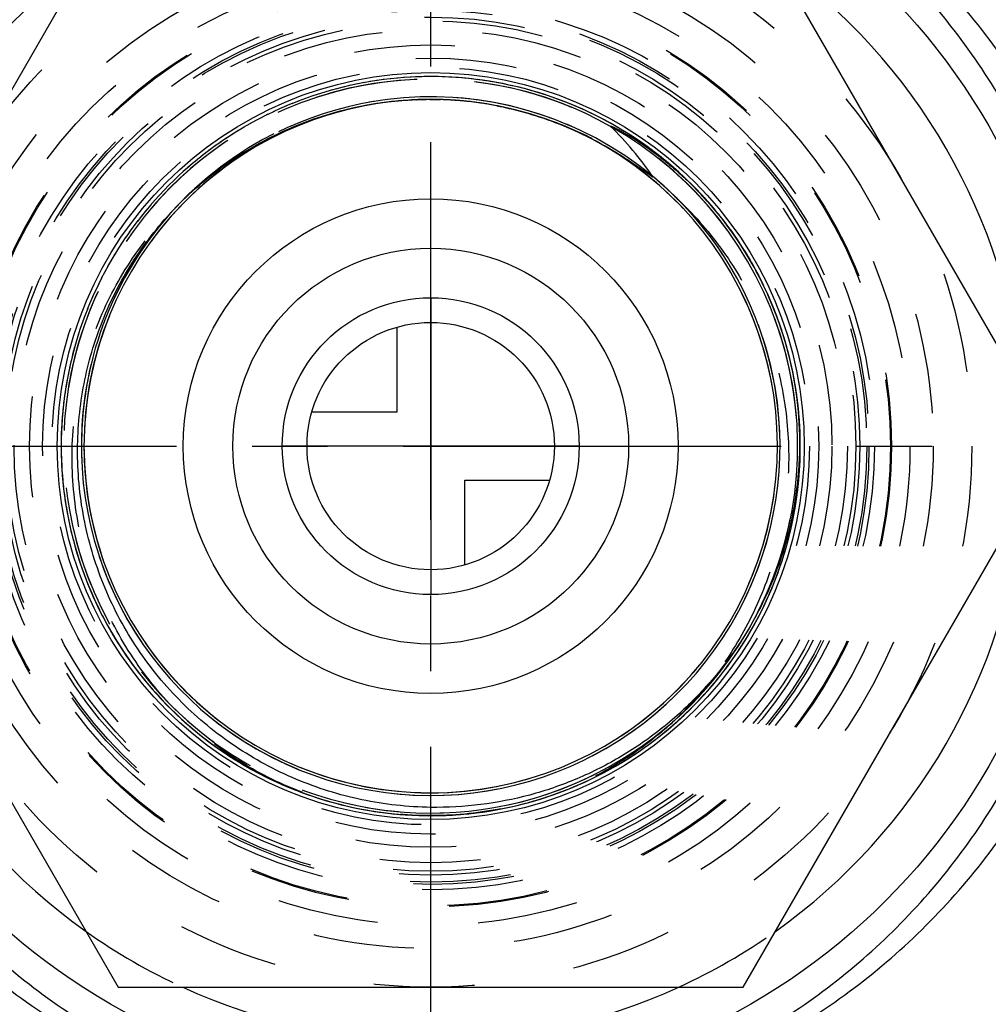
# Model space of a CAD drawing. Header units: millimetres. Extents: x 420 to 580, y 417 to 583.
# Tile 3 of 5: x 473 to 536, y 464 to 528. Entities that reach past the tile are written whole.
import ezdxf

# ---------------------------------------------------------------- set-up
doc = ezdxf.new("R2010")
doc.units = ezdxf.units.MM
doc.header["$LTSCALE"] = 65.185185
doc.linetypes.add('CENTER', pattern=[0.6, 0.375, -0.075, 0.075, -0.075])
doc.linetypes.add('HIDDEN', pattern=[0.2, 0.1, -0.1])
for name, color, linetype in [('ACHSEN_S', 7, 'CONTINUOUS'), ('FASEN', 7, 'CONTINUOUS'), ('FLAECHEN', 7, 'CONTINUOUS'), ('KONST.EL_MIT_GEO', 7, 'CONTINUOUS'), ('KURVEN', 7, 'CONTINUOUS')]:
    doc.layers.add(name, color=color, linetype=linetype)

msp = doc.modelspace()

# ---------------------------------------------------------------- linework, layer by layer
at = {"layer": 'ACHSEN_S', "color": 2, "linetype": 'CENTER'}
for p, q in [((500, 417), (500, 583)), ((420, 500), (580, 500))]:
    msp.add_line(p, q, dxfattribs=at)
at = {"layer": 'FASEN', "color": 7, "linetype": 'Continuous'}
msp.add_circle((500, 500), 41.605, dxfattribs=at)
for start, end in [(125.38015, 174.61986), (5.38014, 54.61985), (185.38014, 234.61985), (305.38015, 354.61986), (245.38015, 294.61985)]:
    msp.add_arc((500, 500), 38.5, start, end, dxfattribs=at)
at = {"layer": 'FASEN', "color": 8, "linetype": 'HIDDEN'}
for start, end in [(234.61985, 245.38015), (294.61985, 305.38015)]:
    msp.add_arc((500, 500), 38.5, start, end, dxfattribs=at)
at = {"layer": 'FLAECHEN', "color": 8, "linetype": 'HIDDEN'}
for radius in [26.95, 25.1, 24.5]:
    msp.add_circle((500, 500), radius, dxfattribs=at)
at = {"layer": 'KONST.EL_MIT_GEO', "color": 7, "linetype": 'Continuous'}
for p, q in [((479.793, 535), (459.585, 500)), ((540.415, 500), (520.207, 535)), ((500.542, 522.418), (500.583, 522.417)), ((500.583, 522.417), (500.588, 522.417)), ((511.667, 520.699), (511.671, 520.698)), ((511.671, 520.698), (511.675, 520.697)), ((511.675, 520.697), (511.678, 520.695)), ((511.678, 520.695), (511.682, 520.694)), ((511.682, 520.694), (511.686, 520.692)), ((511.686, 520.692), (511.69, 520.691)), ((511.69, 520.691), (511.695, 520.689)), ((511.695, 520.689), (511.699, 520.687)), ((511.699, 520.687), (511.704, 520.685)), ((511.704, 520.685), (511.709, 520.683)), ((511.709, 520.683), (511.715, 520.681)), ((511.715, 520.681), (511.721, 520.679)), ((511.721, 520.679), (511.727, 520.676)), ((511.727, 520.676), (511.738, 520.671)), ((511.738, 520.671), (511.75, 520.666)), ((511.75, 520.666), (511.763, 520.66)), ((511.763, 520.66), (511.777, 520.654)), ((511.777, 520.654), (511.792, 520.647)), ((511.792, 520.647), (511.807, 520.64)), ((511.807, 520.64), (511.826, 520.631)), ((511.826, 520.631), (511.846, 520.622)), ((511.846, 520.622), (511.865, 520.612)), ((511.865, 520.612), (511.888, 520.601)), ((511.888, 520.601), (511.912, 520.59)), ((511.912, 520.59), (511.94, 520.576)), ((511.94, 520.576), (511.973, 520.559)), ((511.973, 520.559), (512.004, 520.543)), ((512.004, 520.543), (512.043, 520.523)), ((512.043, 520.523), (512.082, 520.503)), ((512.082, 520.503), (512.128, 520.478)), ((512.128, 520.478), (512.182, 520.449)), ((512.182, 520.449), (512.232, 520.423)), ((512.232, 520.423), (512.288, 520.392)), ((512.288, 520.392), (512.35, 520.358)), ((512.35, 520.358), (512.419, 520.319)), ((512.419, 520.319), (512.495, 520.275)), ((512.495, 520.275), (512.558, 520.24)), ((512.558, 520.24), (512.624, 520.201)), ((512.624, 520.201), (512.696, 520.159)), ((512.696, 520.159), (512.772, 520.114)), ((512.772, 520.114), (512.853, 520.065)), ((512.853, 520.065), (512.939, 520.013)), ((512.939, 520.013), (513.032, 519.955)), ((513.032, 519.955), (513.134, 519.891)), ((513.134, 519.891), (513.208, 519.845)), ((513.208, 519.845), (513.286, 519.795)), ((513.286, 519.795), (513.369, 519.741)), ((513.369, 519.741), (513.458, 519.683)), ((513.458, 519.683), (513.553, 519.621)), ((513.553, 519.621), (513.654, 519.553)), ((513.654, 519.553), (513.762, 519.48)), ((513.762, 519.48), (513.878, 519.401)), ((513.878, 519.401), (514, 519.315)), ((514, 519.315), (514.13, 519.224)), ((514.13, 519.224), (514.266, 519.125)), ((514.266, 519.125), (514.409, 519.021)), ((459.585, 500), (479.793, 465)), ((520.207, 465), (540.415, 500)), ((479.793, 465), (520.207, 465))]:
    msp.add_line(p, q, dxfattribs=at)
at = {"layer": 'KONST.EL_MIT_GEO', "color": 8, "linetype": 'HIDDEN'}
for p, q in [((496.13, 523.589), (495.635, 523.502)), ((496.563, 523.656), (496.066, 523.578)), ((496.997, 523.715), (496.499, 523.646)), ((497.432, 523.766), (496.933, 523.706)), ((497.868, 523.809), (497.369, 523.759)), ((498.305, 523.844), (497.805, 523.803)), ((498.743, 523.871), (498.241, 523.839)), ((499.181, 523.89), (498.679, 523.867)), ((499.619, 523.901), (499.116, 523.888)), ((500.057, 523.904), (499.555, 523.9)), ((500.495, 523.899), (499.993, 523.904)), ((500.933, 523.886), (500.431, 523.9)), ((501.371, 523.865), (500.869, 523.888)), ((501.808, 523.836), (501.307, 523.868)), ((502.245, 523.798), (501.744, 523.84)), ((502.681, 523.753), (502.181, 523.804)), ((503.116, 523.7), (502.617, 523.76)), ((503.55, 523.639), (503.052, 523.708)), ((503.982, 523.57), (503.486, 523.648)), ((504.414, 523.493), (503.919, 523.581)), ((493.143, 522.899), (492.663, 522.75)), ((493.564, 523.021), (493.081, 522.881)), ((493.987, 523.135), (493.502, 523.004)), ((494.412, 523.242), (493.925, 523.119)), ((494.839, 523.34), (494.349, 523.227)), ((495.268, 523.431), (494.776, 523.326)), ((495.698, 523.514), (495.205, 523.418)), ((504.844, 523.408), (504.351, 523.505)), ((505.272, 523.315), (504.781, 523.421)), ((505.699, 523.215), (505.21, 523.329)), ((506.123, 523.106), (505.636, 523.23)), ((491.483, 522.335), (491.016, 522.151)), ((491.894, 522.488), (491.423, 522.312)), ((492.308, 522.633), (491.834, 522.466)), ((492.724, 522.77), (492.247, 522.612)), ((499.032, 522.404), (499.085, 522.406)), ((499.032, 522.404), (499.048, 522.405)), ((499.033, 522.404), (499.085, 522.406)), ((499.048, 522.405), (499.085, 522.406)), ((499.048, 522.405), (499.085, 522.406)), ((499.216, 522.412), (499.256, 522.413)), ((499.238, 522.412), (499.27, 522.413)), ((499.39, 522.417), (499.442, 522.418)), ((499.442, 522.418), (499.478, 522.419)), ((499.478, 522.419), (499.494, 522.419)), ((499.478, 522.419), (499.49, 522.419)), ((499.48, 522.419), (499.487, 522.419)), ((499.487, 522.42), (499.498, 522.42)), ((499.487, 522.419), (499.49, 522.419)), ((499.49, 522.419), (499.49, 522.419)), ((499.49, 522.419), (499.5, 522.419)), ((499.494, 522.419), (499.499, 522.419)), ((499.494, 522.419), (499.499, 522.419)), ((499.498, 522.42), (499.503, 522.42)), ((499.499, 522.419), (499.512, 522.42)), ((499.5, 522.419), (499.503, 522.419)), ((499.503, 522.42), (499.529, 522.421)), ((499.512, 522.42), (499.543, 522.42)), ((499.543, 522.42), (499.603, 522.421)), ((499.94, 522.425), (500, 522.425)), ((499.94, 522.425), (500, 522.425)), ((499.958, 522.425), (500, 522.425)), ((500, 522.425), (500.219, 522.424)), ((500, 522.425), (500.042, 522.425)), ((500.042, 522.425), (500.074, 522.425)), ((500.199, 522.424), (500.218, 522.424)), ((500.199, 522.424), (500.218, 522.424)), ((500.219, 522.424), (500.588, 522.417)), ((500.583, 522.417), (500.588, 522.417)), ((500.588, 522.417), (500.632, 522.416)), ((500.588, 522.417), (500.608, 522.417)), ((501.018, 522.402), (501.024, 522.402)), ((501.024, 522.402), (501.032, 522.401)), ((501.5, 522.375), (501.502, 522.375)), ((501.571, 522.37), (501.575, 522.37)), ((489.87, 521.651), (489.417, 521.434)), ((490.268, 521.833), (489.812, 521.624)), ((490.67, 522.008), (490.21, 521.807)), ((491.075, 522.175), (490.611, 521.983)), ((488.695, 521.062), (488.255, 520.819)), ((489.083, 521.265), (488.638, 521.031)), ((489.474, 521.462), (489.026, 521.236)), ((487.554, 520.408), (487.128, 520.142)), ((487.93, 520.633), (487.499, 520.375)), ((488.31, 520.851), (487.875, 520.601)), ((486.814, 519.938), (486.398, 519.657)), ((487.182, 520.177), (486.761, 519.903)), ((485.738, 519.183), (485.338, 518.879)), ((486.092, 519.441), (485.687, 519.145)), ((486.451, 519.693), (486.04, 519.404)), ((485.044, 518.648), (484.656, 518.329)), ((485.389, 518.919), (484.994, 518.607)), ((484.042, 517.797), (483.671, 517.458)), ((484.371, 518.087), (483.994, 517.754)), ((484.705, 518.37), (484.322, 518.045)), ((483.4, 517.2), (483.042, 516.848)), ((483.718, 517.502), (483.354, 517.156)), ((482.781, 516.58), (482.436, 516.215)), ((483.088, 516.893), (482.736, 516.534)), ((482.185, 515.938), (481.854, 515.56)), ((482.48, 516.262), (482.142, 515.89)), ((481.612, 515.274), (481.295, 514.884)), ((481.895, 515.608), (481.571, 515.224)), ((481.335, 514.934), (481.026, 514.539)), ((483.093, 514.99), (483.124, 515.025)), ((483.124, 515.025), (483.163, 515.069)), ((483.124, 515.025), (483.162, 515.068)), ((483.124, 515.025), (483.157, 515.063)), ((483.124, 515.025), (483.154, 515.059)), ((483.124, 515.025), (483.144, 515.048)), ((483.124, 515.025), (483.129, 515.032)), ((483.129, 515.032), (483.142, 515.046)), ((480.8, 514.24), (480.505, 513.833)), ((481.065, 514.59), (480.762, 514.188)), ((480.291, 513.527), (480.011, 513.109)), ((480.543, 513.886), (480.255, 513.474)), ((479.809, 512.795), (479.544, 512.368)), ((480.047, 513.163), (479.774, 512.741)), ((520.417, 512.432), (520.235, 512.726)), ((479.577, 512.423), (479.321, 511.991)), ((520.642, 512.055), (520.383, 512.488)), ((520.859, 511.675), (520.608, 512.112)), ((479.136, 511.666), (478.895, 511.225)), ((479.353, 512.046), (479.105, 511.61)), ((521.07, 511.29), (520.827, 511.733)), ((478.722, 510.893), (478.498, 510.443)), ((478.925, 511.281), (478.693, 510.836)), ((521.273, 510.901), (521.038, 511.349)), ((521.47, 510.509), (521.243, 510.961)), ((478.526, 510.501), (478.31, 510.047)), ((521.659, 510.114), (521.44, 510.57)), ((478.156, 509.707), (477.956, 509.245)), ((478.337, 510.106), (478.13, 509.648)), ((477.814, 508.899), (477.632, 508.431)), ((477.981, 509.305), (477.791, 508.84)), ((477.655, 508.491), (477.481, 508.02)), ((477.359, 507.666), (477.203, 507.189)), ((477.503, 508.08), (477.338, 507.606)), ((477.222, 507.25), (477.075, 506.77)), ((476.971, 506.41), (476.842, 505.925)), ((477.093, 506.831), (476.954, 506.348)), ((476.858, 505.987), (476.737, 505.499)), ((476.654, 505.134), (476.551, 504.643)), ((476.752, 505.562), (476.64, 505.072)), ((476.564, 504.706), (476.47, 504.212)), ((476.407, 503.843), (476.331, 503.347)), ((476.481, 504.275), (476.397, 503.78)), ((476.34, 503.41), (476.274, 502.912)), ((476.231, 502.54), (476.183, 502.04)), ((476.282, 502.976), (476.225, 502.477)), ((476.189, 502.104), (476.15, 501.603)), ((476.154, 501.667), (476.124, 501.166)), ((476.109, 500.792), (476.098, 500.29)), ((476.128, 501.23), (476.107, 500.728)), ((476.099, 500.354), (476.096, 499.852)), ((476.096, 499.916), (476.103, 499.413)), ((477.58, 499.516), (477.58, 499.543)), ((477.58, 499.517), (477.58, 499.543)), ((477.58, 499.513), (477.58, 499.543)), ((477.58, 499.54), (477.58, 499.543)), ((477.58, 499.537), (477.58, 499.54)), ((476.111, 499.166), (476.133, 498.668)), ((476.13, 498.728), (476.162, 498.23)), ((476.157, 498.291), (476.198, 497.793)), ((476.193, 497.854), (476.243, 497.357)), ((476.236, 497.418), (476.295, 496.922)), ((476.287, 496.982), (476.356, 496.487)), ((476.347, 496.548), (476.424, 496.054)), ((476.414, 496.115), (476.5, 495.622)), ((476.489, 495.683), (476.585, 495.192)), ((476.572, 495.253), (476.677, 494.763)), ((476.663, 494.824), (476.777, 494.336)), ((476.762, 494.397), (476.885, 493.911)), ((476.868, 493.972), (477, 493.488)), ((476.983, 493.549), (477.124, 493.067)), ((477.105, 493.128), (477.255, 492.648)), ((477.235, 492.71), (477.393, 492.232)), ((477.372, 492.294), (477.54, 491.819)), ((477.517, 491.88), (477.693, 491.408)), ((477.67, 491.469), (477.855, 491)), ((477.83, 491.061), (478.024, 490.596)), ((477.998, 490.657), (478.2, 490.194)), ((478.173, 490.255), (478.384, 489.796)), ((478.355, 489.856), (478.574, 489.401)), ((478.545, 489.461), (478.772, 489.009)), ((521.145, 489.223), (521.116, 489.166)), ((521.145, 489.223), (521.122, 489.178)), ((521.141, 489.215), (521.132, 489.198)), ((521.145, 489.223), (521.133, 489.199)), ((521.145, 489.223), (521.133, 489.199)), ((521.145, 489.223), (521.133, 489.198)), ((521.142, 489.216), (521.134, 489.201)), ((521.145, 489.223), (521.141, 489.215)), ((521.164, 489.26), (521.145, 489.223)), ((521.163, 489.258), (521.145, 489.223)), ((478.741, 489.07), (478.978, 488.622)), ((478.945, 488.682), (479.19, 488.238)), ((500, 477.575), (499.978, 477.575)), ((500, 477.575), (499.991, 477.575)), ((500, 477.575), (499.993, 477.575)), ((500.006, 477.575), (500, 477.575)), ((500.004, 477.575), (500, 477.575)), ((500.003, 477.575), (500, 477.575)), ((500.009, 477.575), (500, 477.575)), ((500.019, 477.575), (500.003, 477.575)), ((500.015, 477.575), (500.006, 477.575)), ((500.024, 477.575), (500.015, 477.575))]:
    msp.add_line(p, q, dxfattribs=at)
for points in [[(519.446, 513.901), (519.413, 513.948), (519.154, 514.302), (518.888, 514.65), (518.617, 514.994), (518.339, 515.333), (518.054, 515.667), (517.764, 515.995), (517.468, 516.318), (517.166, 516.635), (516.858, 516.947), (516.544, 517.253), (516.225, 517.554), (515.901, 517.848), (515.571, 518.137), (515.236, 518.419), (514.896, 518.695), (514.55, 518.965), (514.2, 519.229), (513.845, 519.486), (513.486, 519.737), (513.122, 519.981), (512.753, 520.218), (512.38, 520.448), (512.003, 520.672), (511.622, 520.888), (511.238, 521.098), (510.849, 521.3), (510.457, 521.496), (510.061, 521.684), (509.662, 521.864), (509.259, 522.038), (508.854, 522.204), (508.445, 522.363), (508.034, 522.514), (507.619, 522.657), (507.203, 522.793), (506.784, 522.921), (506.362, 523.042), (505.939, 523.154), (505.513, 523.259), (505.086, 523.357), (504.657, 523.446), (504.226, 523.527), (503.794, 523.601), (503.361, 523.667), (502.927, 523.724), (502.491, 523.774), (502.055, 523.816), (501.618, 523.849), (501.181, 523.875), (500.743, 523.892), (500.305, 523.902), (499.866, 523.904), (499.428, 523.897), (499.025, 523.884)], [(519.813, 513.372), (519.773, 513.433), (519.523, 513.793), (519.267, 514.148), (519.005, 514.499), (518.736, 514.845), (518.46, 515.186), (518.179, 515.522), (517.891, 515.853), (517.597, 516.178), (517.298, 516.498), (516.993, 516.812), (516.681, 517.121), (516.365, 517.424), (516.043, 517.721), (515.715, 518.012), (515.382, 518.297), (515.044, 518.576), (514.701, 518.849), (514.353, 519.115), (514, 519.375), (513.643, 519.629), (513.281, 519.875), (512.914, 520.115), (512.543, 520.349), (512.168, 520.575), (511.789, 520.795), (511.405, 521.008), (511.018, 521.213), (510.628, 521.412), (510.233, 521.603), (509.836, 521.787), (509.434, 521.963), (509.03, 522.133), (508.623, 522.295), (508.213, 522.449), (507.8, 522.596), (507.384, 522.735), (506.966, 522.866), (506.546, 522.99), (506.061, 523.123)], [(520.383, 512.488), (520.15, 512.86), (519.911, 513.227), (519.665, 513.59), (519.628, 513.643)], [(479.156, 488.298), (479.374, 487.917), (479.599, 487.541), (479.831, 487.169), (480.07, 486.802), (480.315, 486.439), (480.567, 486.08), (480.826, 485.726), (481.09, 485.377), (481.362, 485.033), (481.639, 484.694), (481.923, 484.36), (482.213, 484.031), (482.508, 483.707), (482.81, 483.39), (483.117, 483.077), (483.431, 482.771), (483.749, 482.47), (484.073, 482.175), (484.403, 481.886), (484.737, 481.603), (485.077, 481.326), (485.422, 481.056), (485.772, 480.792), (486.126, 480.534), (486.486, 480.283), (486.849, 480.038), (487.218, 479.801), (487.59, 479.57), (487.967, 479.346), (488.347, 479.129), (488.732, 478.918), (489.12, 478.715), (489.512, 478.52), (489.908, 478.331), (490.307, 478.15), (490.709, 477.976), (491.114, 477.809), (491.523, 477.65), (491.934, 477.498), (492.348, 477.354), (492.764, 477.217), (493.183, 477.089), (493.604, 476.968), (494.028, 476.854), (494.453, 476.749), (494.88, 476.651), (495.309, 476.561), (495.739, 476.479), (496.171, 476.405), (496.605, 476.338), (497.039, 476.28), (497.474, 476.23), (497.91, 476.188), (498.347, 476.153), (498.785, 476.127), (499.223, 476.109), (499.661, 476.098), (500.099, 476.096), (500.537, 476.102), (500.975, 476.116), (501.413, 476.138), (501.85, 476.168), (502.287, 476.206), (502.723, 476.252), (503.158, 476.305), (503.591, 476.367), (504.024, 476.437), (504.455, 476.515), (504.885, 476.601), (505.313, 476.694), (505.74, 476.795), (506.164, 476.904), (506.586, 477.021), (507.007, 477.146), (507.424, 477.278), (507.84, 477.418), (508.252, 477.566), (508.662, 477.721), (509.069, 477.883), (509.473, 478.053), (509.874, 478.231), (510.271, 478.415), (510.665, 478.607), (511.056, 478.806), (511.442, 479.013), (511.825, 479.226), (512.204, 479.446), (512.579, 479.673), (512.949, 479.907), (513.316, 480.148), (513.677, 480.396), (514.034, 480.65), (514.387, 480.91), (514.734, 481.177), (515.077, 481.45), (515.414, 481.73), (515.747, 482.016), (516.074, 482.307), (516.396, 482.605), (516.712, 482.908), (517.022, 483.218), (517.327, 483.533), (517.626, 483.853), (517.919, 484.179), (518.206, 484.51), (518.487, 484.846), (518.762, 485.188), (519.03, 485.534), (519.292, 485.886), (519.548, 486.242), (519.797, 486.602), (520.039, 486.967), (520.274, 487.337), (520.503, 487.711), (520.725, 488.089), (520.94, 488.471), (521.148, 488.857), (521.348, 489.246), (521.542, 489.639), (521.728, 490.036), (521.907, 490.436), (522.079, 490.839), (522.243, 491.246), (522.4, 491.655), (522.549, 492.067), (522.691, 492.482), (522.825, 492.899), (522.951, 493.318), (523.07, 493.74), (523.181, 494.164), (523.284, 494.59), (523.379, 495.018), (523.466, 495.447), (523.546, 495.878), (523.618, 496.311), (523.681, 496.744), (523.737, 497.179), (523.785, 497.615), (523.824, 498.051), (523.856, 498.488), (523.88, 498.926), (523.896, 499.364), (523.903, 499.802), (523.903, 500.24), (523.894, 500.678), (523.878, 501.116), (523.853, 501.554), (523.821, 501.991), (523.78, 502.427), (523.732, 502.863), (523.675, 503.297), (523.611, 503.731), (523.539, 504.163), (523.458, 504.594), (523.37, 505.023), (523.274, 505.451), (523.17, 505.877), (523.059, 506.3), (522.939, 506.722), (522.812, 507.141), (522.678, 507.558), (522.535, 507.973), (522.385, 508.385), (522.228, 508.794), (522.063, 509.2), (521.89, 509.603), (521.711, 510.002), (521.524, 510.399), (521.329, 510.792), (521.128, 511.181), (520.919, 511.566), (520.704, 511.948), (520.481, 512.325), (520.252, 512.699), (520.016, 513.068), (520.002, 513.089)], [(479.19, 488.238), (479.409, 487.858), (479.635, 487.483), (479.869, 487.111), (480.108, 486.744), (480.355, 486.381), (480.608, 486.023), (480.868, 485.67), (481.134, 485.321), (481.406, 484.977), (481.685, 484.639), (481.97, 484.305), (482.261, 483.977), (482.558, 483.654), (482.861, 483.337), (483.169, 483.026), (483.484, 482.72), (483.803, 482.42), (484.129, 482.125), (484.459, 481.837), (484.795, 481.555), (485.136, 481.279), (485.482, 481.01), (485.833, 480.747), (486.188, 480.49), (486.549, 480.24), (486.914, 479.996), (487.283, 479.76), (487.656, 479.53), (488.034, 479.307), (488.415, 479.091), (488.801, 478.882), (489.19, 478.68), (489.583, 478.485), (489.98, 478.298), (490.38, 478.117), (490.783, 477.945), (491.189, 477.779), (491.598, 477.621), (492.01, 477.471), (492.425, 477.328), (492.842, 477.193), (493.262, 477.065), (493.684, 476.946), (494.108, 476.834), (494.534, 476.729), (494.961, 476.633), (495.391, 476.545), (495.822, 476.464), (496.255, 476.391), (496.688, 476.327), (497.123, 476.27), (497.559, 476.221), (497.996, 476.18), (498.433, 476.147), (498.871, 476.123), (499.309, 476.106), (499.748, 476.097), (500.186, 476.097), (500.625, 476.104), (501.063, 476.12), (501.501, 476.143), (501.938, 476.175), (502.375, 476.214), (502.811, 476.262), (503.246, 476.317), (503.68, 476.381), (504.113, 476.452), (504.544, 476.532), (504.974, 476.619), (505.402, 476.714), (505.828, 476.817), (506.253, 476.928), (506.675, 477.047), (507.095, 477.173), (507.512, 477.307), (507.928, 477.449), (508.34, 477.598), (508.75, 477.755), (509.156, 477.919), (509.56, 478.091), (509.96, 478.27), (510.357, 478.456), (510.751, 478.65), (511.14, 478.851), (511.527, 479.059), (511.909, 479.274), (512.287, 479.496), (512.661, 479.725), (513.031, 479.96), (513.397, 480.203), (513.757, 480.452), (514.114, 480.707), (514.465, 480.97), (514.812, 481.238), (515.154, 481.513), (515.49, 481.794), (515.822, 482.082), (516.148, 482.375), (516.469, 482.674), (516.784, 482.979), (517.093, 483.29), (517.397, 483.606), (517.695, 483.928), (517.986, 484.256), (518.272, 484.588), (518.552, 484.926), (518.825, 485.269), (519.093, 485.617), (519.353, 485.969), (519.607, 486.327), (519.855, 486.689), (520.096, 487.055), (520.33, 487.426), (520.557, 487.801), (520.777, 488.181), (520.991, 488.564), (521.197, 488.951), (521.396, 489.342), (521.588, 489.736), (521.773, 490.134), (521.95, 490.535), (522.12, 490.939), (522.283, 491.346), (522.438, 491.757), (522.585, 492.17), (522.725, 492.585), (522.857, 493.004), (522.982, 493.424), (523.098, 493.847), (523.207, 494.272), (523.309, 494.698), (523.402, 495.127), (523.487, 495.557), (523.565, 495.989), (523.635, 496.422), (523.696, 496.856), (523.75, 497.291), (523.796, 497.727), (523.833, 498.164), (523.863, 498.602), (523.885, 499.04), (523.898, 499.478), (523.904, 499.917), (523.901, 500.355), (523.891, 500.794), (523.872, 501.232), (523.846, 501.67), (523.811, 502.107), (523.768, 502.543), (523.718, 502.979), (523.659, 503.414), (523.592, 503.847), (523.518, 504.279), (523.435, 504.71), (523.345, 505.139), (523.247, 505.567), (523.141, 505.992), (523.027, 506.416), (522.905, 506.837), (522.776, 507.256), (522.639, 507.673), (522.494, 508.087), (522.342, 508.498), (522.183, 508.907), (522.016, 509.312), (521.841, 509.715), (521.63, 510.175)], [(476.103, 499.413), (476.118, 498.975), (476.141, 498.538), (476.172, 498.101), (476.21, 497.664), (476.257, 497.228), (476.312, 496.794), (476.375, 496.36), (476.446, 495.927), (476.524, 495.496), (476.611, 495.067), (476.705, 494.639), (476.807, 494.212), (476.917, 493.788), (477.035, 493.366), (477.16, 492.946), (477.294, 492.529), (477.434, 492.114), (477.583, 491.701), (477.739, 491.292), (477.902, 490.885), (478.073, 490.481), (478.251, 490.081), (478.437, 489.684), (478.629, 489.29), (478.829, 488.9), (479.036, 488.514), (479.25, 488.132), (479.471, 487.753), (479.699, 487.379), (479.934, 487.009), (480.176, 486.643), (480.424, 486.282), (480.679, 485.926), (480.94, 485.574), (481.208, 485.227), (481.482, 484.885), (481.762, 484.548), (482.048, 484.216), (482.341, 483.89), (482.639, 483.569), (482.943, 483.253), (483.253, 482.943), (483.568, 482.639), (483.889, 482.341), (484.216, 482.048), (484.548, 481.762), (484.885, 481.482), (485.227, 481.208), (485.574, 480.94), (485.925, 480.679), (486.282, 480.424), (486.643, 480.176), (487.009, 479.934), (487.379, 479.699), (487.753, 479.472), (488.132, 479.25), (488.514, 479.036), (488.9, 478.829), (489.29, 478.629), (489.684, 478.437), (490.081, 478.251), (490.481, 478.073), (490.885, 477.902), (491.291, 477.739), (491.701, 477.583), (492.113, 477.434), (492.528, 477.294), (492.946, 477.161), (493.366, 477.035), (493.788, 476.917), (494.212, 476.807), (494.638, 476.705), (495.066, 476.611), (495.496, 476.524), (495.927, 476.446), (496.36, 476.375), (496.793, 476.312), (497.228, 476.257), (497.664, 476.21), (498.1, 476.172), (498.538, 476.141), (498.975, 476.118), (499.413, 476.103), (499.851, 476.096), (500.29, 476.098), (500.728, 476.107), (501.166, 476.124), (501.603, 476.15), (502.04, 476.183), (502.476, 476.225), (502.912, 476.274), (503.346, 476.331), (503.78, 476.397), (504.212, 476.47), (504.642, 476.551), (505.072, 476.64), (505.499, 476.737), (505.924, 476.842), (506.348, 476.954), (506.769, 477.075), (507.189, 477.203), (507.605, 477.338), (508.019, 477.481), (508.431, 477.632), (508.84, 477.79), (509.245, 477.956), (509.648, 478.129), (510.047, 478.31), (510.443, 478.498), (510.836, 478.693), (511.224, 478.895), (511.609, 479.104), (511.991, 479.321), (512.368, 479.544), (512.741, 479.774), (513.109, 480.011), (513.473, 480.255), (513.833, 480.505), (514.188, 480.762), (514.539, 481.025), (514.884, 481.295), (515.224, 481.571), (515.56, 481.853), (515.89, 482.142), (516.214, 482.436), (516.534, 482.736), (516.847, 483.042), (517.155, 483.354), (517.458, 483.671), (517.754, 483.994), (518.045, 484.322), (518.329, 484.656), (518.607, 484.994), (518.879, 485.338), (519.145, 485.686), (519.404, 486.04), (519.657, 486.398), (519.903, 486.761), (520.142, 487.128), (520.375, 487.499), (520.6, 487.875), (520.819, 488.254), (521.031, 488.638), (521.236, 489.025), (521.433, 489.417), (521.624, 489.811), (521.807, 490.21), (521.983, 490.611), (522.151, 491.016), (522.312, 491.423), (522.466, 491.834), (522.612, 492.247), (522.75, 492.663), (522.881, 493.081), (523.004, 493.502), (523.119, 493.924), (523.227, 494.349), (523.326, 494.776), (523.418, 495.205), (523.502, 495.635), (523.578, 496.066), (523.646, 496.499), (523.706, 496.933), (523.759, 497.368), (523.803, 497.804), (523.839, 498.241), (523.867, 498.678), (523.888, 499.116), (523.9, 499.554), (523.904, 499.993), (523.9, 500.431), (523.888, 500.869), (523.868, 501.307), (523.84, 501.744), (523.804, 502.181), (523.76, 502.617), (523.708, 503.052), (523.648, 503.486), (523.581, 503.919), (523.505, 504.351), (523.421, 504.781), (523.329, 505.209), (523.23, 505.636), (523.123, 506.061), (523.008, 506.484), (522.885, 506.905), (522.755, 507.323), (522.617, 507.739), (522.471, 508.152), (522.318, 508.563), (522.157, 508.971), (521.989, 509.375), (521.813, 509.777)], [(477.129, 506.952), (477.006, 506.532), (476.89, 506.109), (476.782, 505.684), (476.681, 505.258), (476.589, 504.829), (476.504, 504.399), (476.428, 503.968), (476.359, 503.535), (476.298, 503.101), (476.245, 502.666), (476.2, 502.23), (476.163, 501.793), (476.134, 501.356), (476.114, 500.918), (476.101, 500.48), (476.096, 500.042), (476.099, 499.604), (476.113, 499.106)]]:
    msp.add_lwpolyline(points, dxfattribs=at)
at = {"layer": 'KONST.EL_MIT_GEO', "color": 7, "linetype": 'Continuous'}
for points in [[(511.638, 520.684), (511.637, 520.685), (511.636, 520.686), (511.635, 520.687), (511.634, 520.688), (511.633, 520.689), (511.632, 520.69), (511.631, 520.691), (511.631, 520.692), (511.63, 520.693), (511.629, 520.694), (511.628, 520.695), (511.628, 520.696), (511.627, 520.697), (511.626, 520.698), (511.626, 520.699), (511.625, 520.7), (511.625, 520.7), (511.625, 520.701), (511.625, 520.702), (511.624, 520.703), (511.624, 520.704), (511.625, 520.705), (511.625, 520.705), (511.626, 520.706), (511.626, 520.706), (511.627, 520.707), (511.628, 520.707), (511.629, 520.707), (511.63, 520.707), (511.631, 520.707), (511.632, 520.708), (511.633, 520.707), (511.634, 520.707), (511.635, 520.707), (511.636, 520.707), (511.637, 520.707), (511.639, 520.707), (511.64, 520.707), (511.641, 520.706), (511.642, 520.706), (511.643, 520.706), (511.645, 520.706), (511.646, 520.705), (511.647, 520.705), (511.649, 520.705), (511.65, 520.704), (511.652, 520.704), (511.653, 520.704), (511.655, 520.703), (511.656, 520.703), (511.658, 520.702), (511.659, 520.702), (511.661, 520.701), (511.662, 520.701), (511.664, 520.7), (511.666, 520.7), (511.667, 520.699)], [(514.409, 519.021), (514.558, 518.91), (514.634, 518.853), (514.712, 518.794), (514.79, 518.734), (514.87, 518.672), (514.95, 518.609), (515.032, 518.545), (515.114, 518.479), (515.197, 518.412), (515.281, 518.344), (515.365, 518.275), (515.451, 518.204), (515.536, 518.132), (515.623, 518.059), (515.71, 517.984), (515.799, 517.908), (515.889, 517.829), (515.981, 517.748), (516.075, 517.664), (516.171, 517.577), (516.27, 517.488), (516.37, 517.395), (516.474, 517.298), (516.58, 517.198), (516.689, 517.093), (516.801, 516.984), (516.916, 516.871)], [(516.916, 516.871), (517.035, 516.752), (517.157, 516.628), (517.283, 516.498), (517.413, 516.363), (517.546, 516.221), (517.683, 516.073), (517.824, 515.917), (517.969, 515.755), (518.118, 515.584), (518.271, 515.406), (518.428, 515.219), (518.588, 515.024), (518.753, 514.819), (518.921, 514.605), (519.092, 514.381), (519.268, 514.146), (519.446, 513.901), (519.628, 513.643), (519.813, 513.372), (520.002, 513.089), (520.195, 512.79), (520.235, 512.726)]]:
    msp.add_lwpolyline(points, dxfattribs=at)
at = {"layer": 'KONST.EL_MIT_GEO', "color": 8, "linetype": 'HIDDEN'}
for radius in [35, 32.5, 31, 29.805, 29.733, 28.7, 28.346, 28.2, 27.75, 27.5, 26.95, 25.95]:
    msp.add_circle((500, 500), radius, dxfattribs=at)
at = {"layer": 'KONST.EL_MIT_GEO', "color": 7, "linetype": 'Continuous'}
msp.add_circle((500, 500), 24.157, dxfattribs=at)
at = {"layer": 'KONST.EL_MIT_GEO', "color": 8, "linetype": 'HIDDEN'}
for centre, radius, start, end in [((500, 500), 23.733, 60.63485, 333.08817), ((500, 500), 23.733, 332.99354, 332.93307), ((500, 500), 23.733, 92.33767, 173.88411), ((500, 500), 23.733, 332.99356, 92.33766), ((500, 500), 22.596, 132.31853, 92.33766), ((500, 500), 22.425, 91.28532, 180.50604), ((500, 500), 22.425, 92.47395, 179.89925), ((500, 500), 22.425, 93.62475, 181.16883), ((500, 500), 22.596, 50.56653, 138.25141), ((500, 500), 22.596, 0.1376, 138.20518), ((500, 500.003), 22.422, 92.47415, 93.62507), ((500, 499.992), 22.433, 91.32939, 92.33758), ((500, 499.999), 22.426, 91.33297, 92.33765), ((499.988, 499.559), 22.866, 91.93456, 92.26329), ((499.988, 499.563), 22.863, 91.25724, 91.8344), ((500, 500.004), 22.421, 90.00011, 91.28568), ((500, 500.003), 22.422, 90.15303, 91.26968), ((500, 499.999), 22.426, 90.00002, 91.24663), ((499.988, 499.556), 22.869, 90.59617, 91.14982), ((500, 500), 22.425, 90.77922, 91.01331), ((499.988, 499.553), 22.872, 90.37207, 90.59618), ((499.988, 499.552), 22.873, 90.12028, 90.37207), ((499.988, 499.552), 22.873, 89.47268, 89.97083), ((500, 500), 22.425, 79.00183, 90), ((500, 500.004), 22.421, 88.69722, 89.99985), ((500, 500.011), 22.414, 89.40926, 89.99995), ((500, 500.014), 22.411, 89.70202, 89.99998), ((499.988, 499.555), 22.87, 88.88958, 89.42566), ((499.988, 499.56), 22.865, 88.6131, 88.88957), ((500, 500.001), 22.424, 79.00171, 88.69596), ((499.987, 499.557), 22.868, 87.41607, 88.38536), ((499.987, 499.551), 22.874, 86.2088, 87.38213), ((499.987, 499.555), 22.87, 86.02901, 86.20229), ((499.988, 499.56), 22.865, 84.86662, 86.01965), ((499.987, 499.555), 22.87, 83.56865, 84.86654), ((499.985, 499.541), 22.885, 79.18488, 83.56759), ((500, 500), 22.425, 270.02404, 78.622), ((500.001, 500.003), 22.422, 78.62216, 79.00192), ((500, 500), 22.596, 138.32004, 181.16884), ((500, 500), 22.596, 138.44013, 179.10652), ((499.999, 500), 22.424, 179.89911, 181.16876), ((500, 500), 23.733, 332.99352, 359.95457), ((499.999, 500), 22.424, 181.16891, 182.45562), ((500, 500), 22.425, 181.23518, 268.70489), ((500, 500), 22.425, 182.45547, 267.42596), ((500, 500), 23.733, 269.9477, 332.87176), ((499.506, 499.494), 23.701, 313.96769, 320.65663), ((500, 500.008), 22.433, 267.42615, 268.70424), ((500, 499.996), 22.421, 268.70384, 269.99985), ((500, 499.996), 22.421, 270.00011, 271.29248)]:
    msp.add_arc(centre, radius, start, end, dxfattribs=at)
at = {"layer": 'KONST.EL_MIT_GEO', "color": 7, "linetype": 'Continuous'}
for centre, radius, start, end in [((500, 500), 22.425, 89.99998, 79.00171), ((499.928, 499.633), 22.799, 78.9992, 89.81839), ((499.91, 499.535), 22.899, 77.85104, 79.00145), ((500, 500), 23.733, 333.08817, 60.63485), ((495.821, 504.645), 22.527, 34.64792, 45.39811), ((500, 500), 22.596, 181.16884, 50.56653), ((500, 500), 22.596, 138.32004, 181.16882)]:
    msp.add_arc(centre, radius, start, end, dxfattribs=at)
for points, knots in [([(478.481, 538.806), (476.663, 537.83), (473.165, 535.631), (468.411, 531.644), (464.222, 527.011), (461.876, 523.54), (460.826, 521.717)], [0, 0, 0, 0, 0.248883, 0.496642, 0.746239, 1, 1, 1, 1]), ([(539.174, 521.717), (538.124, 523.54), (535.778, 527.011), (531.589, 531.644), (526.835, 535.631), (523.337, 537.83), (521.519, 538.806)], [0, 0, 0, 0, 0.253761, 0.503358, 0.751117, 1, 1, 1, 1]), ([(479.008, 538.125), (477.28, 537.138), (473.962, 534.925), (469.48, 530.945), (465.549, 526.35), (463.361, 522.929), (462.382, 521.137)], [0, 0, 0, 0, 0.248146, 0.495513, 0.74532, 1, 1, 1, 1]), ([(537.618, 521.137), (536.639, 522.929), (534.451, 526.35), (530.52, 530.945), (526.038, 534.925), (522.72, 537.138), (520.992, 538.125)], [0, 0, 0, 0, 0.254679, 0.504487, 0.751854, 1, 1, 1, 1]), ([(483.124, 515.025), (483.658, 515.608), (484.787, 516.718), (486.643, 518.2), (488.642, 519.481), (490.764, 520.548), (492.985, 521.389), (495.281, 521.994), (497.628, 522.357), (499.21, 522.434), (500, 522.432)], [0, 0, 0, 0, 0.124999, 0.249998, 0.374997, 0.499997, 0.624997, 0.749998, 0.874998, 1, 1, 1, 1]), ([(504.729, 521.921), (505.166, 521.827), (506.036, 521.613), (507.319, 521.216), (508.367, 520.824), (509.191, 520.474), (509.801, 520.194), (510.403, 519.896), (510.996, 519.582), (511.581, 519.252), (512.06, 518.963), (512.438, 518.724), (512.72, 518.542), (512.999, 518.356), (513.277, 518.167), (513.506, 518.007), (513.689, 517.878), (513.826, 517.781), (513.94, 517.7), (514.031, 517.635), (514.088, 517.595), (514.134, 517.563), (514.169, 517.539), (514.203, 517.516), (514.232, 517.496), (514.256, 517.481), (514.273, 517.47), (514.291, 517.459), (514.309, 517.448), (514.324, 517.44), (514.337, 517.434), (514.345, 517.431), (514.351, 517.429), (514.356, 517.428), (514.362, 517.429), (514.362, 517.434), (514.36, 517.439), (514.357, 517.445), (514.354, 517.449), (514.352, 517.452)], [0, 0, 0, 0, 0.125036, 0.250068, 0.375099, 0.43762, 0.500141, 0.562662, 0.625182, 0.687701, 0.75022, 0.781479, 0.812739, 0.843997, 0.875255, 0.906512, 0.922139, 0.937765, 0.95339, 0.961202, 0.969012, 0.972916, 0.97682, 0.980723, 0.984625, 0.986575, 0.988524, 0.990472, 0.992418, 0.99436, 0.995328, 0.99629, 0.996767, 0.997234, 0.997674, 0.998098, 0.998564, 0.999039, 1, 1, 1, 1]), ([(477.159, 499.534), (477.151, 500.948), (477.398, 503.785), (478.552, 507.892), (480.448, 511.713), (482.168, 513.983), (483.124, 515.025)], [0, 0, 0, 0, 0.250003, 0.500004, 0.750003, 1, 1, 1, 1]), ([(520.235, 512.726), (520.781, 511.858), (521.76, 510.048), (522.861, 507.167), (523.579, 504.167), (523.901, 501.098), (523.82, 498.014), (523.338, 494.967), (522.462, 492.009), (521.624, 490.13), (521.145, 489.223)], [0, 0, 0, 0, 0.124994, 0.249995, 0.374998, 0.5, 0.625002, 0.750003, 0.875002, 1, 1, 1, 1]), ([(500, 476.635), (498.51, 476.656), (495.525, 476.986), (491.232, 478.326), (487.272, 480.464), (483.798, 483.322), (480.939, 486.796), (478.805, 490.758), (477.478, 495.056), (477.167, 498.044), (477.159, 499.534)], [0, 0, 0, 0, 0.125004, 0.250007, 0.375008, 0.500009, 0.625008, 0.750007, 0.875004, 1, 1, 1, 1]), ([(521.145, 489.223), (520.642, 488.269), (519.505, 486.429), (517.439, 483.927), (515.051, 481.731), (512.385, 479.882), (509.491, 478.416), (506.422, 477.361), (503.239, 476.738), (501.078, 476.619), (500, 476.635)], [0, 0, 0, 0, 0.125001, 0.250002, 0.375003, 0.500003, 0.625003, 0.750002, 0.875001, 1, 1, 1, 1]), ([(462.382, 478.863), (463.361, 477.071), (465.549, 473.65), (469.48, 469.055), (473.962, 465.075), (477.28, 462.862), (479.008, 461.875)], [0, 0, 0, 0, 0.254679, 0.504487, 0.751854, 1, 1, 1, 1]), ([(520.992, 461.875), (522.72, 462.862), (526.038, 465.075), (530.52, 469.055), (534.451, 473.65), (536.639, 477.071), (537.618, 478.863)], [0, 0, 0, 0, 0.248146, 0.495513, 0.745321, 1, 1, 1, 1]), ([(460.826, 478.283), (461.876, 476.46), (464.222, 472.989), (468.411, 468.356), (473.165, 464.369), (476.663, 462.17), (478.481, 461.194)], [0, 0, 0, 0, 0.253761, 0.503358, 0.751117, 1, 1, 1, 1]), ([(521.519, 461.194), (523.337, 462.17), (526.835, 464.369), (531.589, 468.356), (535.778, 472.989), (538.124, 476.46), (539.174, 478.283)], [0, 0, 0, 0, 0.248883, 0.496642, 0.746239, 1, 1, 1, 1])]:
    msp.add_open_spline(points, degree=3, knots=knots, dxfattribs=at)
at = {"layer": 'KONST.EL_MIT_GEO', "color": 8, "linetype": 'HIDDEN'}
for points, knots in [([(487.081, 518.456), (487.965, 519.051), (489.815, 520.126), (492.784, 521.34), (495.893, 522.131), (498.02, 522.365), (499.085, 522.407)], [0, 0, 0, 0, 0.250007, 0.500007, 0.750005, 1, 1, 1, 1]), ([(504.279, 522.019), (505.385, 521.808), (507.568, 521.221), (510.675, 519.872), (513.075, 518.382), (514.852, 516.997), (515.691, 516.244), (516.098, 515.856)], [0, 0, 0, 0, 0.249952, 0.499907, 0.749869, 0.874932, 1, 1, 1, 1]), ([(484.787, 516.708), (485.153, 517.02), (485.9, 517.626), (486.682, 518.187), (487.081, 518.456)], [0, 0, 0, 0, 0.500006, 1, 1, 1, 1]), ([(483.107, 483.329), (482.05, 484.467), (480.154, 486.957), (478.103, 491.173), (476.925, 495.714), (476.675, 500.397), (477.367, 505.037), (478.979, 509.442), (481.449, 513.429), (483.607, 515.698), (484.787, 516.708)], [0, 0, 0, 0, 0.125009, 0.250015, 0.375019, 0.50002, 0.625019, 0.750016, 0.875009, 1, 1, 1, 1]), ([(516.098, 515.856), (517.139, 514.863), (519.035, 512.673), (521.203, 508.914), (522.626, 504.813), (523.258, 500.52), (523.082, 496.184), (522.106, 491.955), (520.372, 487.978), (518.748, 485.581), (517.836, 484.468)], [0, 0, 0, 0, 0.124993, 0.249988, 0.374985, 0.499984, 0.624985, 0.749988, 0.874993, 1, 1, 1, 1]), ([(515.961, 482.436), (515.414, 481.908), (514.261, 480.913), (511.767, 479.172), (508.341, 477.474), (503.918, 476.277), (499.346, 475.957), (494.798, 476.525), (490.447, 477.961), (487.118, 479.842), (484.723, 481.717), (483.625, 482.773), (483.107, 483.329)], [0, 0, 0, 0, 0.062552, 0.125108, 0.250068, 0.375033, 0.5, 0.624967, 0.749932, 0.874893, 0.937448, 1, 1, 1, 1])]:
    msp.add_open_spline(points, degree=3, knots=knots, dxfattribs=at)
at = {"layer": 'KURVEN', "color": 40, "linetype": 'Continuous'}
for p, q in [((500, 509.6), (500, 490.4)), ((497.8, 507.692), (497.8, 502.2)), ((497.8, 502.2), (492.308, 502.2)), ((509.6, 500), (490.4, 500)), ((502.2, 497.8), (507.692, 497.8)), ((502.2, 492.308), (502.2, 497.8))]:
    msp.add_line(p, q, dxfattribs=at)
for radius in [16, 12.8, 9.6, 8]:
    msp.add_circle((500, 500), radius, dxfattribs=at)

doc.saveas('drawing.dxf')
